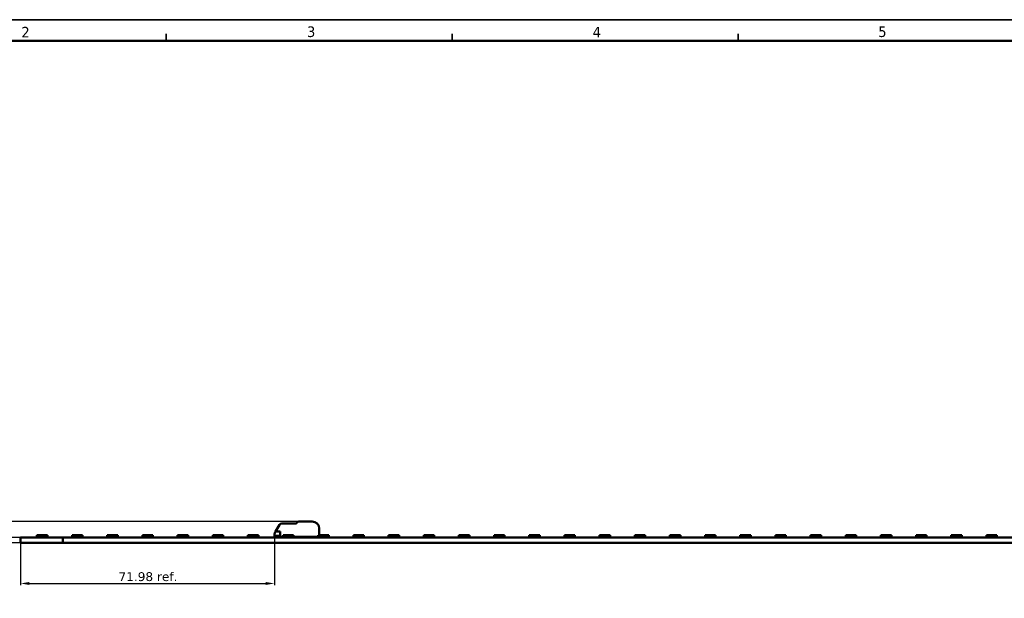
# Model space of a CAD drawing. Header units: millimetres. Extents: x 0 to 841, y 0 to 590.
# Tile 10 of 20: x 141 to 420, y 426 to 590. Entities that reach past the tile are written whole.
import ezdxf

# ---------------------------------------------------------------- set-up
doc = ezdxf.new("R2010")
doc.units = ezdxf.units.MM
doc.layers.get('0').update_dxf_attribs({"lineweight": 25})
for name, color, linetype, lineweight in [('Dimensions(ISO)', 7, 'Continuous', 25), ('Sketch Geometry(ISO)', 7, 'Continuous', 50), ('Symbols(ISO)', 7, 'Continuous', 25), ('Visible Edges(ISO)', 7, 'Continuous', 50)]:
    doc.layers.add(name, color=color, linetype=linetype, lineweight=lineweight)
doc.styles.add('LG.Philips.Title', font='verdana.ttf', dxfattribs={"width": 0.9})
doc.styles.add('Philips-dimensions', font='verdana.ttf')
doc.dimstyles.new('Philips-Oss', dxfattribs={"dimtxt": 2.5, "dimasz": 2.5, "dimexe": 0.5, "dimexo": 0, "dimgap": 0.5, "dimtad": 1, "dimtoh": 1, "dimrnd": 1e-08, "dimdsep": 46, "dimtxsty": 'Philips-dimensions', "dimcen": 0.09, "dimdle": 10, "dimclrd": 7, "dimclre": 7, "dimclrt": 7, "dimazin": 2, "dimtfac": 1, "dimtmove": 0, "dimatfit": 3, "dimfxl": 1, "dimtolj": 1, "dimlwd": 25, "dimlwe": 25, "dimarcsym": 0})

# ---------------------------------------------------------------- blocks, each defined once
blk = doc.blocks.new('*D19')
at = {"layer": 'Defpoints', "color": 0, "linetype": 'Continuous', "transparency": 16777216}
for p in [(123.03, 443.29), (152.79, 443.29), (152.79, 441.69)]:
    blk.add_point(p, dxfattribs=at)
at = {"layer": 'Dimensions(ISO)', "color": 7, "linetype": 'Continuous', "lineweight": 25, "transparency": 16777216}
for p, q in [((123.03, 445.79), (123.03, 454.26)), ((152.79, 443.29), (122.53, 443.29)), ((152.79, 441.69), (122.53, 441.69)), ((123.03, 441.69), (123.03, 443.29)), ((123.03, 439.19), (123.03, 436.69))]:
    blk.add_line(p, q, dxfattribs=at)
at = {"layer": 'Dimensions(ISO)', "color": 7, "linetype": 'Continuous', "transparency": 16777216}
for points in [[(122.61, 445.79), (123.45, 445.79), (123.03, 443.29)], [(122.61, 439.19), (123.45, 439.19), (123.03, 441.69)]]:
    blk.add_solid(points, dxfattribs=at)
at = {"layer": 'Dimensions(ISO)', "color": 7, "linetype": 'Continuous', "lineweight": 25, "transparency": 16777216, "insert": (119.93, 448.79), "char_height": 2.5, "attachment_point": 1, "rotation": 90, "style": 'Philips-dimensions'}
blk.add_mtext('\\A1;1.6', dxfattribs=at)
blk = doc.blocks.new('*D20')
at = {"layer": 'Defpoints', "color": 0, "linetype": 'Continuous', "transparency": 16777216}
for p in [(132.66, 447.79), (219.68, 447.79), (152.79, 443.29)]:
    blk.add_point(p, dxfattribs=at)
at = {"layer": 'Dimensions(ISO)', "color": 7, "linetype": 'Continuous', "lineweight": 25, "transparency": 16777216}
for p, q in [((132.66, 450.29), (132.66, 459.04)), ((219.68, 447.79), (132.16, 447.79)), ((132.66, 443.29), (132.66, 447.79)), ((152.79, 443.29), (132.16, 443.29)), ((132.66, 440.79), (132.66, 438.29))]:
    blk.add_line(p, q, dxfattribs=at)
at = {"layer": 'Dimensions(ISO)', "color": 7, "linetype": 'Continuous', "transparency": 16777216}
for points in [[(132.24, 450.29), (133.07, 450.29), (132.66, 447.79)], [(132.24, 440.79), (133.07, 440.79), (132.66, 443.29)]]:
    blk.add_solid(points, dxfattribs=at)
at = {"layer": 'Dimensions(ISO)', "color": 7, "linetype": 'Continuous', "lineweight": 25, "transparency": 16777216, "insert": (129.6, 453.29), "char_height": 2.5, "attachment_point": 1, "rotation": 90, "style": 'Philips-dimensions'}
blk.add_mtext('\\A1;4.5', dxfattribs=at)
blk = doc.blocks.new('*D25')
at = {"layer": 'Defpoints', "color": 0, "linetype": 'Continuous', "transparency": 16777216}
for p in [(140.79, 441.69), (212.77, 443.69), (212.77, 430.21)]:
    blk.add_point(p, dxfattribs=at)
at = {"layer": 'Dimensions(ISO)', "color": 7, "linetype": 'Continuous', "lineweight": 25, "transparency": 16777216}
for p, q in [((140.79, 441.69), (140.79, 429.71)), ((212.77, 443.69), (212.77, 429.71)), ((143.29, 430.21), (210.27, 430.21))]:
    blk.add_line(p, q, dxfattribs=at)
at = {"layer": 'Dimensions(ISO)', "color": 7, "linetype": 'Continuous', "transparency": 16777216}
for points in [[(143.29, 430.63), (143.29, 429.79), (140.79, 430.21)], [(210.27, 430.63), (210.27, 429.79), (212.77, 430.21)]]:
    blk.add_solid(points, dxfattribs=at)
at = {"layer": 'Dimensions(ISO)', "color": 7, "linetype": 'Continuous', "lineweight": 25, "transparency": 16777216, "insert": (168.54, 433.4), "char_height": 2.5, "attachment_point": 1, "style": 'Philips-dimensions'}
blk.add_mtext('\\A1;71.98 ref.', dxfattribs=at)
blk = doc.blocks.new('Borders A1')
at = {"layer": 'Sketch Geometry(ISO)', "color": 7, "linetype": 'Continuous', "lineweight": 35}
for p, q in [((840.5, 590.03), (0.5, 590.03)), ((182.1, 584), (182.1, 586)), ((263.2, 584), (263.2, 586)), ((344.3, 584), (344.3, 586))]:
    blk.add_line(p, q, dxfattribs=at)
at = {"layer": 'Sketch Geometry(ISO)', "color": 1, "linetype": 'Continuous', "lineweight": 50, "true_color": 0xff0000}
blk.add_line((831, 584), (20, 584), dxfattribs=at)
at = {"layer": 'Symbols(ISO)', "color": 3, "true_color": 0x00ff00, "char_height": 3, "attachment_point": 7, "style": 'LG.Philips.Title'}
for s, insert in [('\\fVerdana|b0|i0;\\H3.0000;2', (141, 585)), ('\\fVerdana|b0|i0;\\H3.0000;3', (222, 585.06)), ('\\fVerdana|b0|i0;\\H3.0000;4', (303, 585)), ('\\fVerdana|b0|i0;\\H3.0000;5', (384, 585.06))]:
    blk.add_mtext(s, dxfattribs=dict(at, insert=insert))

msp = doc.modelspace()

# ---------------------------------------------------------------- linework, layer by layer
at = {"layer": 'Visible Edges(ISO)'}
for p, q in [((213.098, 444.91), (214.224, 446.86)), ((214.873, 447.235), (218.958, 447.235)), ((219.131, 447.335), (219.246, 447.535)), ((219.679, 447.785), (223.473, 447.785)), ((212.773, 444.147), (212.773, 443.685)), ((213.098, 444.91), (212.874, 444.522)), ((213.098, 444.91), (214.373, 444.91)), ((214.373, 443.435), (214.373, 444.91)), ((225.473, 445.785), (225.473, 443.935)), ((152.293, 443.285), (140.793, 443.285)), ((140.793, 443.285), (140.793, 441.685)), ((152.293, 441.685), (140.793, 441.685)), ((145.393, 443.295), (145.393, 443.935)), ((145.393, 443.935), (148.393, 443.935)), ((145.393, 443.295), (148.393, 443.295)), ((145.593, 443.285), (145.593, 443.295)), ((145.953, 443.285), (145.953, 443.295)), ((146.503, 443.285), (146.503, 443.295)), ((148.193, 443.285), (148.193, 443.295)), ((148.393, 443.295), (148.393, 443.935)), ((152.793, 443.285), (152.293, 443.285)), ((152.293, 441.685), (152.793, 441.685)), ((152.793, 443.285), (152.793, 441.685)), ((701.493, 443.285), (152.793, 443.285)), ((701.493, 441.685), (152.793, 441.685)), ((155.366, 443.295), (155.366, 443.935)), ((155.366, 443.935), (158.366, 443.935)), ((155.366, 443.295), (158.366, 443.295)), ((155.566, 443.285), (155.566, 443.295)), ((155.926, 443.285), (155.926, 443.295)), ((156.476, 443.285), (156.476, 443.295)), ((158.166, 443.285), (158.166, 443.295)), ((158.366, 443.295), (158.366, 443.935)), ((165.339, 443.295), (165.339, 443.935)), ((165.339, 443.935), (168.339, 443.935)), ((165.339, 443.295), (168.339, 443.295)), ((165.539, 443.285), (165.539, 443.295)), ((165.899, 443.285), (165.899, 443.295)), ((166.449, 443.285), (166.449, 443.295)), ((168.139, 443.285), (168.139, 443.295)), ((168.339, 443.295), (168.339, 443.935)), ((175.311, 443.295), (175.311, 443.935)), ((175.311, 443.935), (178.311, 443.935)), ((175.311, 443.295), (178.311, 443.295)), ((175.511, 443.285), (175.511, 443.295)), ((175.871, 443.285), (175.871, 443.295)), ((176.421, 443.285), (176.421, 443.295)), ((178.111, 443.285), (178.111, 443.295)), ((178.311, 443.295), (178.311, 443.935)), ((185.284, 443.295), (185.284, 443.935)), ((185.284, 443.935), (188.284, 443.935)), ((185.284, 443.295), (188.284, 443.295)), ((185.484, 443.285), (185.484, 443.295)), ((185.844, 443.285), (185.844, 443.295)), ((186.394, 443.285), (186.394, 443.295)), ((188.084, 443.285), (188.084, 443.295)), ((188.284, 443.295), (188.284, 443.935)), ((195.257, 443.295), (195.257, 443.935)), ((195.257, 443.935), (198.257, 443.935)), ((195.257, 443.295), (198.257, 443.295)), ((195.457, 443.285), (195.457, 443.295)), ((195.817, 443.285), (195.817, 443.295)), ((196.367, 443.285), (196.367, 443.295)), ((198.057, 443.285), (198.057, 443.295)), ((198.257, 443.295), (198.257, 443.935)), ((205.23, 443.295), (205.23, 443.935)), ((205.23, 443.935), (208.23, 443.935)), ((205.23, 443.295), (208.23, 443.295)), ((205.43, 443.285), (205.43, 443.295)), ((205.79, 443.285), (205.79, 443.295)), ((206.34, 443.285), (206.34, 443.295)), ((208.03, 443.285), (208.03, 443.295)), ((208.23, 443.295), (208.23, 443.935)), ((214.373, 443.685), (212.773, 443.685)), ((212.773, 443.585), (214.373, 443.585)), ((212.773, 443.435), (212.773, 443.585)), ((212.923, 443.285), (212.773, 443.435)), ((215.202, 443.435), (214.373, 443.435)), ((215.202, 443.295), (215.202, 443.935)), ((215.202, 443.935), (218.202, 443.935)), ((215.202, 443.295), (218.202, 443.295)), ((215.402, 443.285), (215.402, 443.295)), ((215.762, 443.285), (215.762, 443.295)), ((216.312, 443.285), (216.312, 443.295)), ((218.002, 443.285), (218.002, 443.295)), ((218.202, 443.295), (218.202, 443.935)), ((225.175, 443.435), (218.202, 443.435)), ((225.175, 443.295), (225.175, 443.935)), ((225.175, 443.935), (228.175, 443.935)), ((225.175, 443.295), (228.175, 443.295)), ((225.375, 443.285), (225.375, 443.295)), ((225.735, 443.285), (225.735, 443.295)), ((226.285, 443.285), (226.285, 443.295)), ((227.975, 443.285), (227.975, 443.295)), ((228.175, 443.295), (228.175, 443.935)), ((235.148, 443.295), (235.148, 443.935)), ((235.148, 443.935), (238.148, 443.935)), ((235.148, 443.295), (238.148, 443.295)), ((235.348, 443.285), (235.348, 443.295)), ((235.708, 443.285), (235.708, 443.295)), ((236.258, 443.285), (236.258, 443.295)), ((237.948, 443.285), (237.948, 443.295)), ((238.148, 443.295), (238.148, 443.935)), ((245.121, 443.295), (245.121, 443.935)), ((245.121, 443.935), (248.121, 443.935)), ((245.121, 443.295), (248.121, 443.295)), ((245.321, 443.285), (245.321, 443.295)), ((245.681, 443.285), (245.681, 443.295)), ((246.231, 443.285), (246.231, 443.295)), ((247.921, 443.285), (247.921, 443.295)), ((248.121, 443.295), (248.121, 443.935)), ((255.093, 443.295), (255.093, 443.935)), ((255.093, 443.935), (258.093, 443.935)), ((255.093, 443.295), (258.093, 443.295)), ((255.293, 443.285), (255.293, 443.295)), ((255.653, 443.285), (255.653, 443.295)), ((256.203, 443.285), (256.203, 443.295)), ((257.893, 443.285), (257.893, 443.295)), ((258.093, 443.295), (258.093, 443.935)), ((265.066, 443.295), (265.066, 443.935)), ((265.066, 443.935), (268.066, 443.935)), ((265.066, 443.295), (268.066, 443.295)), ((265.266, 443.285), (265.266, 443.295)), ((265.626, 443.285), (265.626, 443.295)), ((266.176, 443.285), (266.176, 443.295)), ((267.866, 443.285), (267.866, 443.295)), ((268.066, 443.295), (268.066, 443.935)), ((275.039, 443.295), (275.039, 443.935)), ((275.039, 443.935), (278.039, 443.935)), ((275.039, 443.295), (278.039, 443.295)), ((275.239, 443.285), (275.239, 443.295)), ((275.599, 443.285), (275.599, 443.295)), ((276.149, 443.285), (276.149, 443.295)), ((277.839, 443.285), (277.839, 443.295)), ((278.039, 443.295), (278.039, 443.935)), ((285.011, 443.295), (285.011, 443.935)), ((285.011, 443.935), (288.011, 443.935)), ((285.011, 443.295), (288.011, 443.295)), ((285.211, 443.285), (285.211, 443.295)), ((285.571, 443.285), (285.571, 443.295)), ((286.121, 443.285), (286.121, 443.295)), ((287.811, 443.285), (287.811, 443.295)), ((288.011, 443.295), (288.011, 443.935)), ((294.984, 443.295), (294.984, 443.935)), ((294.984, 443.935), (297.984, 443.935)), ((294.984, 443.295), (297.984, 443.295)), ((295.184, 443.285), (295.184, 443.295)), ((295.544, 443.285), (295.544, 443.295)), ((296.094, 443.285), (296.094, 443.295)), ((297.784, 443.285), (297.784, 443.295)), ((297.984, 443.295), (297.984, 443.935)), ((304.957, 443.295), (304.957, 443.935)), ((304.957, 443.935), (307.957, 443.935)), ((304.957, 443.295), (307.957, 443.295)), ((305.157, 443.285), (305.157, 443.295)), ((305.517, 443.285), (305.517, 443.295)), ((306.067, 443.285), (306.067, 443.295)), ((307.757, 443.285), (307.757, 443.295)), ((307.957, 443.295), (307.957, 443.935)), ((314.93, 443.295), (314.93, 443.935)), ((314.93, 443.935), (317.93, 443.935)), ((314.93, 443.295), (317.93, 443.295)), ((315.13, 443.285), (315.13, 443.295)), ((315.49, 443.285), (315.49, 443.295)), ((316.04, 443.285), (316.04, 443.295)), ((317.73, 443.285), (317.73, 443.295)), ((317.93, 443.295), (317.93, 443.935)), ((324.902, 443.295), (324.902, 443.935)), ((324.902, 443.935), (327.902, 443.935)), ((324.902, 443.295), (327.902, 443.295)), ((325.102, 443.285), (325.102, 443.295)), ((325.462, 443.285), (325.462, 443.295)), ((326.012, 443.285), (326.012, 443.295)), ((327.702, 443.285), (327.702, 443.295)), ((327.902, 443.295), (327.902, 443.935)), ((334.875, 443.295), (334.875, 443.935)), ((334.875, 443.935), (337.875, 443.935)), ((334.875, 443.295), (337.875, 443.295)), ((335.075, 443.285), (335.075, 443.295)), ((335.435, 443.285), (335.435, 443.295)), ((335.985, 443.285), (335.985, 443.295)), ((337.675, 443.285), (337.675, 443.295)), ((337.875, 443.295), (337.875, 443.935)), ((344.848, 443.295), (344.848, 443.935)), ((344.848, 443.935), (347.848, 443.935)), ((344.848, 443.295), (347.848, 443.295)), ((345.048, 443.285), (345.048, 443.295)), ((345.408, 443.285), (345.408, 443.295)), ((345.958, 443.285), (345.958, 443.295)), ((347.648, 443.285), (347.648, 443.295)), ((347.848, 443.295), (347.848, 443.935)), ((354.821, 443.295), (354.821, 443.935)), ((354.821, 443.935), (357.821, 443.935)), ((354.821, 443.295), (357.821, 443.295)), ((355.021, 443.285), (355.021, 443.295)), ((355.381, 443.285), (355.381, 443.295)), ((355.931, 443.285), (355.931, 443.295)), ((357.621, 443.285), (357.621, 443.295)), ((357.821, 443.295), (357.821, 443.935)), ((364.793, 443.295), (364.793, 443.935)), ((364.793, 443.935), (367.793, 443.935)), ((364.793, 443.295), (367.793, 443.295)), ((364.993, 443.285), (364.993, 443.295)), ((365.353, 443.285), (365.353, 443.295)), ((365.903, 443.285), (365.903, 443.295)), ((367.593, 443.285), (367.593, 443.295)), ((367.793, 443.295), (367.793, 443.935)), ((374.766, 443.295), (374.766, 443.935)), ((374.766, 443.935), (377.766, 443.935)), ((374.766, 443.295), (377.766, 443.295)), ((374.966, 443.285), (374.966, 443.295)), ((375.326, 443.285), (375.326, 443.295)), ((375.876, 443.285), (375.876, 443.295)), ((377.566, 443.285), (377.566, 443.295)), ((377.766, 443.295), (377.766, 443.935)), ((384.739, 443.295), (384.739, 443.935)), ((384.739, 443.935), (387.739, 443.935)), ((384.739, 443.295), (387.739, 443.295)), ((384.939, 443.285), (384.939, 443.295)), ((385.299, 443.285), (385.299, 443.295)), ((385.849, 443.285), (385.849, 443.295)), ((387.539, 443.285), (387.539, 443.295)), ((387.739, 443.295), (387.739, 443.935)), ((394.711, 443.295), (394.711, 443.935)), ((394.711, 443.935), (397.711, 443.935)), ((394.711, 443.295), (397.711, 443.295)), ((394.911, 443.285), (394.911, 443.295)), ((395.271, 443.285), (395.271, 443.295)), ((395.821, 443.285), (395.821, 443.295)), ((397.511, 443.285), (397.511, 443.295)), ((397.711, 443.295), (397.711, 443.935)), ((404.684, 443.295), (404.684, 443.935)), ((404.684, 443.935), (407.684, 443.935)), ((404.684, 443.295), (407.684, 443.295)), ((404.884, 443.285), (404.884, 443.295)), ((405.244, 443.285), (405.244, 443.295)), ((405.794, 443.285), (405.794, 443.295)), ((407.484, 443.285), (407.484, 443.295)), ((407.684, 443.295), (407.684, 443.935)), ((414.657, 443.295), (414.657, 443.935)), ((414.657, 443.935), (417.657, 443.935)), ((414.657, 443.295), (417.657, 443.295)), ((414.857, 443.285), (414.857, 443.295)), ((415.217, 443.285), (415.217, 443.295)), ((415.767, 443.285), (415.767, 443.295)), ((417.457, 443.285), (417.457, 443.295)), ((417.657, 443.295), (417.657, 443.935))]:
    msp.add_line(p, q, dxfattribs=at)
for centre, radius, start, end in [((214.873, 446.485), 0.75, 90, 150), ((218.958, 447.435), 0.2, 270, 330), ((219.679, 447.285), 0.5, 90, 150), ((223.473, 445.785), 2, 0, 90), ((224.173, 444.035), 0.75, 233.1301, 270)]:
    msp.add_arc(centre, radius, start, end, dxfattribs=at)
msp.add_open_spline([(212.773, 444.147), (212.773, 444.249), (212.798, 444.372), (212.858, 444.493), (212.865, 444.507), (212.874, 444.522)], degree=3, knots=[0.459457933, 0.459457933, 0.459457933, 0.459457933, 0.501628, 0.501628, 0.507119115, 0.507119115, 0.507119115, 0.507119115], dxfattribs=at)

# ---------------------------------------------------------------- block references
msp.add_blockref('Borders A1', (0, 0))

# ---------------------------------------------------------------- dimensions: what is measured, and where the dimension line sits
at = {"layer": 'Dimensions(ISO)', "color": 7, "linetype": 'Continuous', "lineweight": 25}
for base, p1, p2, picture, middle in [((132.656, 447.785), (152.793, 443.285), (219.679, 447.785), '*D20', (132.656, 455.91)), ((123.031, 443.285), (152.793, 441.685), (152.793, 443.285), '*D19', (123.031, 451.27))]:
    dim = msp.add_linear_dim(base=base, p1=p1, p2=p2, angle=90, dimstyle='Philips-Oss', override={"dimgap": 0.5, "dimtoh": 0, "dimdec": 2, "dimtol": 0, "dimlim": 0, "dimtp": 0, "dimtm": 0, "dimtdec": 2, "dimtofl": 1, "dimatfit": 1}, dxfattribs=at)
    dim.commit()
    dim.dimension.update_dxf_attribs({"geometry": picture, "text_midpoint": middle, "dimtype": 160})
dim = msp.add_linear_dim(base=(212.773, 430.211), p1=(140.793, 441.685), p2=(212.773, 443.685), angle=180, text='<> ref.', dimstyle='Philips-Oss', override={"dimgap": 0.5, "dimtoh": 0, "dimdec": 2, "dimtol": 0, "dimlim": 0, "dimtp": 0, "dimtm": 0, "dimtdec": 2, "dimtofl": 0, "dimatfit": 1}, dxfattribs=at)
dim.commit()
dim.dimension.update_dxf_attribs({"geometry": '*D25', "text_midpoint": (176.783, 430.211), "dimtype": 160})

doc.saveas('drawing.dxf')
